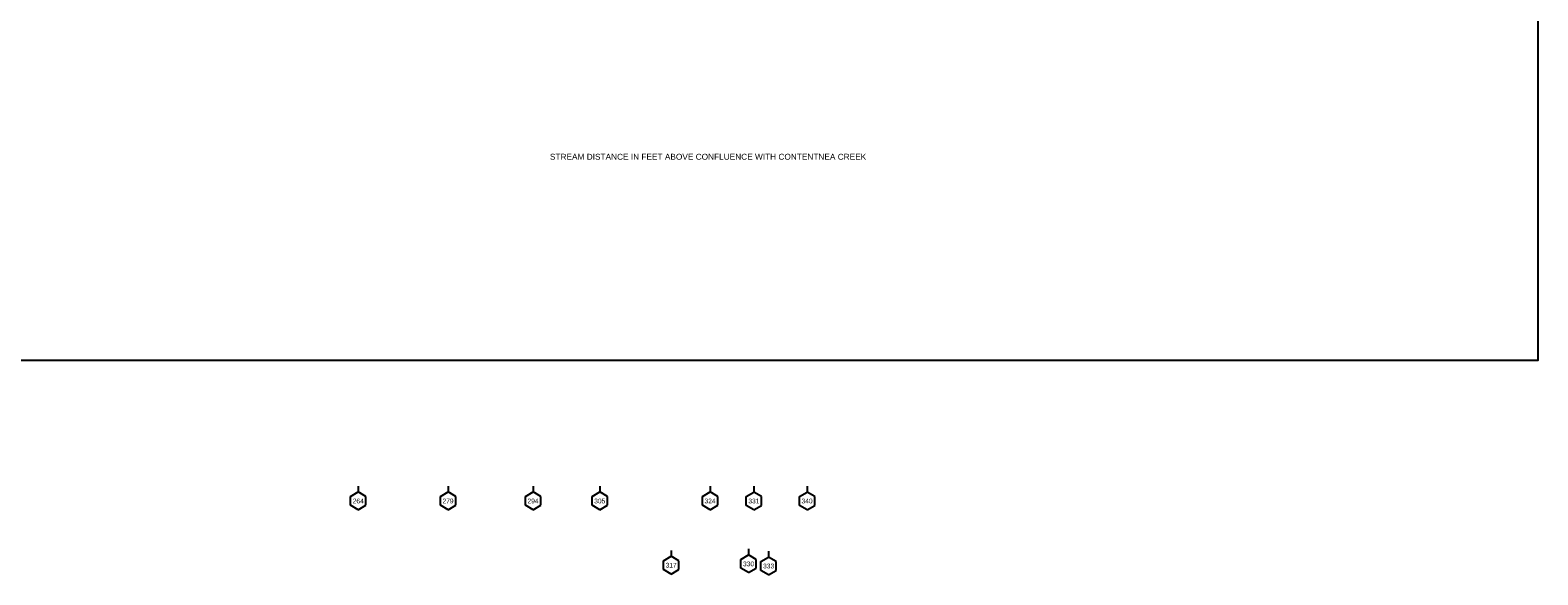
# Model space of a CAD drawing. Header units: inches. Extents: x -7.3 to 59.2, y 29 to 76.9.
# Tile 11 of 14: x 33.8 to 59.2, y 29 to 38.2. Entities that reach past the tile are written whole.
import ezdxf
from ezdxf.enums import TextEntityAlignment as Align

# ---------------------------------------------------------------- set-up
doc = ezdxf.new("R2010")
doc.units = ezdxf.units.IN
doc.header["$LTSCALE"] = 0.3
doc.header["$MEASUREMENT"] = 0
doc.set_wipeout_variables(frame=1)
doc.layers.get('0').update_dxf_attribs({"color": 3, "plot": 0})
for name, color, linetype in [('STRUCTURE', 30, 'Continuous'), ('TEXT', 255, 'Continuous'), ('XSEC', 7, 'Continuous')]:
    doc.layers.add(name, color=color, linetype=linetype)
doc.styles.add('ARIAL', font='ARIAL.TTF')
doc.styles.add('xs', font='ARIAL.TTF')

# ---------------------------------------------------------------- blocks, each defined once
blk = doc.blocks.new('wipeout')
blk.add_wipeout([(0, 0.15), (-0.129917, 0.075), (-0.129917, -0.075), (0, -0.15), (0.129917, -0.075), (0.129917, 0.075)])
blk = doc.blocks.new('xsec')
blk.add_line((0, 0.35), (0, 0.25))
blk.add_blockref('wipeout', (0, 0.1))
for p, q in [((-0.13, 0.175), (0, 0.25)), ((-0.13, 0.025), (-0.13, 0.175)), ((0, -0.05), (-0.13, 0.025)), ((0.13, 0.175), (0, 0.25)), ((0, 0.25), (0, 0.25)), ((0, -0.05), (0.13, 0.025)), ((0.13, 0.025), (0.13, 0.175))]:
    blk.add_line(p, q)

msp = doc.modelspace()

# ---------------------------------------------------------------- linework, layer by layer
at = {"layer": 'STRUCTURE'}
msp.add_lwpolyline([(-7.272, 54.833), (59.218, 54.833), (59.218, 32.641), (-7.272, 32.641)], close=True, dxfattribs=at)

# ---------------------------------------------------------------- block references
at = {"layer": 'XSEC', "color": 3}
for p in [(39.304, 30.171), (40.82, 30.171), (42.255, 30.171), (43.381, 30.171), (45.243, 30.171), (45.983, 30.17), (46.881, 30.17), (44.586, 29.086), (45.893, 29.109)]:
    msp.add_blockref('xsec', p, dxfattribs=at)

# ---------------------------------------------------------------- texts
at = {"layer": 'TEXT', "style": 'ARIAL'}
msp.add_text('STREAM DISTANCE IN FEET ABOVE CONFLUENCE WITH CONTENTNEA CREEK', height=0.1, dxfattribs=at).set_placement((45.21, 36.031), align=Align.CENTER)

# ---------------------------------------------------------------- next in the draw order: texts
at = {"layer": 'TEXT', "style": 'xs'}
for s, p in [('264', (39.304, 30.269, 1)), ('279', (40.82, 30.269, 1)), ('294', (42.255, 30.269, 1)), ('305', (43.381, 30.269, 1)), ('324', (45.243, 30.27, 1)), ('331', (45.983, 30.269, 1)), ('340', (46.881, 30.269, 1)), ('317', (44.586, 29.185, 1)), ('330', (45.893, 29.207, 1))]:
    msp.add_text(s, height=0.08, dxfattribs=at).set_placement(p, align=Align.MIDDLE_CENTER)

# ---------------------------------------------------------------- next in the draw order: block references
at = {"layer": 'XSEC', "color": 3}
msp.add_blockref('xsec', (46.232, 29.073), dxfattribs=at)

# ---------------------------------------------------------------- next in the draw order: texts
at = {"layer": 'TEXT', "style": 'xs'}
msp.add_text('333', height=0.08, dxfattribs=at).set_placement((46.232, 29.171, 1), align=Align.MIDDLE_CENTER)

doc.saveas('drawing.dxf')
